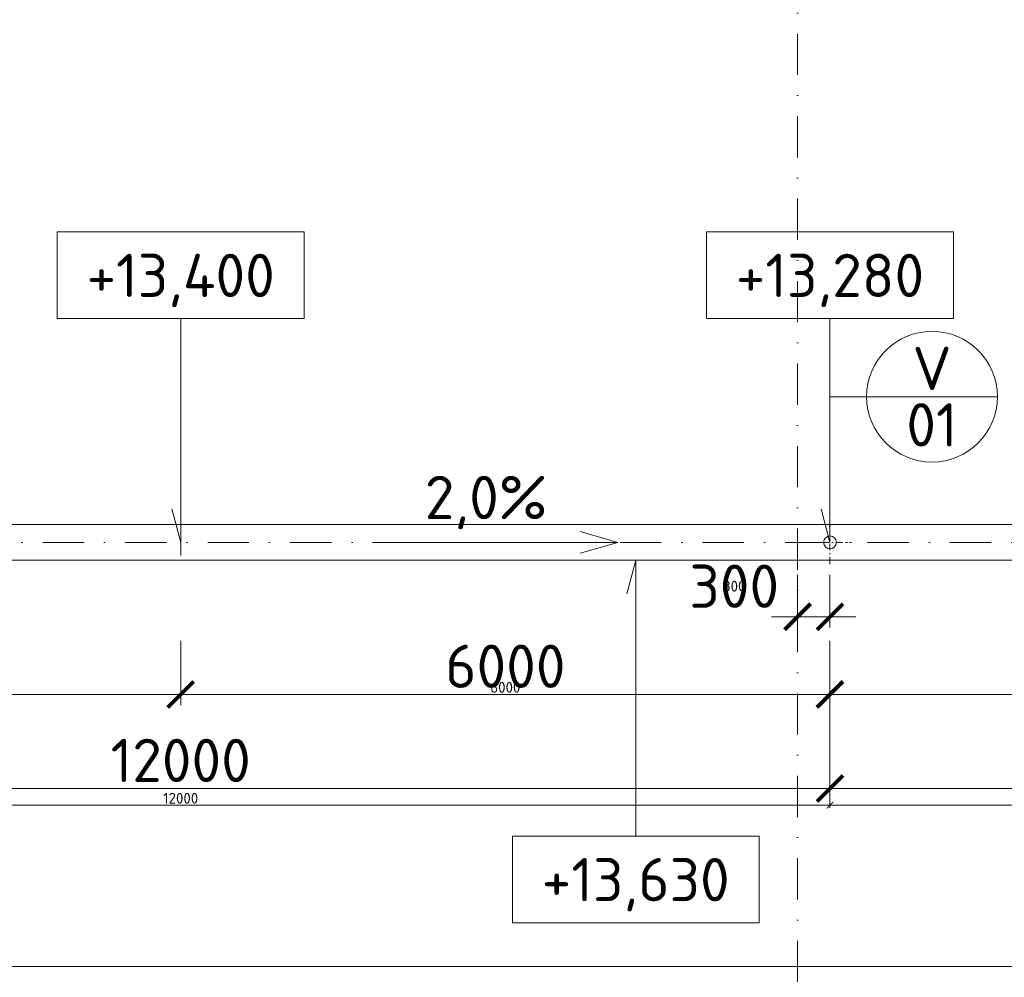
# Model space of a CAD drawing. Header units: millimetres. Extents: x -1695604 to 5289369, y -1488057 to 2187451.
# Tile 122 of 256: x 34812 to 43911, y 191280 to 200131. Entities that reach past the tile are written whole.
import ezdxf
from ezdxf.enums import TextEntityAlignment as Align

# ---------------------------------------------------------------- set-up
doc = ezdxf.new("R2010")
doc.units = ezdxf.units.MM
doc.linetypes.add('CENTERX2', pattern=[101.6, 63.5, -12.7, 12.7, -12.7])
doc.linetypes.add('DASHDOT', pattern=[25.4, 12.7, -6.35, 0, -6.35])
doc.layers.get('Defpoints').update_dxf_attribs({"color": 8})
for name, color, linetype, lineweight in [('A99_N_kce-pohl', 1, 'Continuous', 9), ('A99_N_koty-200', 5, 'Continuous', 5), ('A99_N_koty-200 @ 200', 5, 'Continuous', 5), ('A99_N_koty-200 @ 50 (2)', 5, 'Continuous', 5), ('A99_N_koty-vysk', 160, 'Continuous', 5), ('A99_N_znaceni 200', 5, 'Continuous', 5), ('A99_S_osy', 1, 'CENTERX2', 5)]:
    doc.layers.add(name, color=color, linetype=linetype, lineweight=lineweight)
doc.styles.add('A99_kota', font='isocpeur.ttf', dxfattribs={"height": 2})
doc.styles.add('A99_popis', font='isocpeur.ttf')
doc.styles.add('ad_popis 100', font='isocpeur.ttf', dxfattribs={"height": 200})
doc.dimstyles.new('A99_kota_200 new', dxfattribs={"dimscale": 200, "dimtxt": 2, "dimasz": 1.2, "dimexe": 0.5, "dimexo": 1.5, "dimgap": 0.3, "dimtad": 1, "dimdec": 0, "dimzin": 3, "dimdsep": 46, "dimtxsty": 'A99_kota', "dimblk": 'ARCHTICK', "dimcen": 2.5, "dimazin": 2, "dimtfac": 0.75, "dimtdec": 0, "dimtmove": 2, "dimatfit": 0, "dimfxl": 0, "dimtolj": 1, "dimtzin": 0, "dimlwd": 5, "dimlwe": 5, "dimarcsym": 0})

# ---------------------------------------------------------------- blocks, each defined once
blk = doc.blocks.new('_ArchTick')
at = {"color": 0, "linetype": 'ByBlock', "const_width": 0.15}
blk.add_lwpolyline([(-0.5, -0.5), (0.5, 0.5)], dxfattribs=at)
blk = doc.blocks.new('*D4322')
at = {"layer": 'A99_N_koty-200', "color": 0, "linetype": 'Continuous', "lineweight": 5, "transparency": 16777216}
for p, q in [((11930, 190580), (11930, 191480)), ((144620, 190580), (144620, 191480)), ((11930, 191380), (144620, 191380))]:
    blk.add_line(p, q, dxfattribs=at)
at = {"layer": 'Defpoints', "color": 0, "linetype": 'Continuous', "lineweight": 18, "transparency": 16777216}
for p in [(144620, 191380), (11930, 189255), (144620, 189255)]:
    blk.add_point(p, dxfattribs=at)
at = {"layer": 'A99_N_koty-200', "color": 0, "linetype": 'Continuous', "lineweight": 5, "transparency": 16777216, "xscale": 240, "yscale": 240, "zscale": 240, "rotation": 180}
blk.add_blockref('_ArchTick', (11930, 191380), dxfattribs=at)
at = {"layer": 'A99_N_koty-200', "color": 0, "linetype": 'Continuous', "lineweight": 5, "transparency": 16777216, "xscale": 240, "yscale": 240, "zscale": 240}
blk.add_blockref('_ArchTick', (144620, 191380), dxfattribs=at)
at = {"layer": 'A99_N_koty-200', "color": 0, "linetype": 'Continuous', "transparency": 16777216, "insert": (77075, 191680), "char_height": 400, "attachment_point": 5, "style": 'A99_kota'}
blk.add_mtext('\\A1;132690', dxfattribs=at)
blk = doc.blocks.new('*D4323')
at = {"layer": 'A99_N_koty-200', "color": 0, "linetype": 'Continuous', "lineweight": 5, "transparency": 16777216}
for p, q in [((11930, 191180), (11930, 191405)), ((11930, 191380), (144620, 191380)), ((144620, 191180), (144620, 191405))]:
    blk.add_line(p, q, dxfattribs=at)
at = {"layer": 'Defpoints', "color": 0, "linetype": 'Continuous', "lineweight": 18, "transparency": 16777216}
for p in [(144620, 191380), (11930, 189255), (144620, 189255)]:
    blk.add_point(p, dxfattribs=at)
at = {"layer": 'A99_N_koty-200', "color": 0, "linetype": 'Continuous', "lineweight": 5, "transparency": 16777216, "xscale": 60, "yscale": 60, "zscale": 60, "rotation": 180}
blk.add_blockref('_ArchTick', (11930, 191380), dxfattribs=at)
at = {"layer": 'A99_N_koty-200', "color": 0, "linetype": 'Continuous', "lineweight": 5, "transparency": 16777216, "xscale": 60, "yscale": 60, "zscale": 60}
blk.add_blockref('_ArchTick', (144620, 191380), dxfattribs=at)
at = {"layer": 'A99_N_koty-200', "color": 0, "linetype": 'Continuous', "transparency": 16777216, "insert": (78275, 191445), "char_height": 100, "attachment_point": 5, "style": 'A99_kota'}
blk.add_mtext('\\A1;132690', dxfattribs=at)
blk = doc.blocks.new('*D5121')
at = {"layer": 'A99_N_koty-200', "color": 0, "linetype": 'Continuous', "lineweight": 5, "transparency": 16777216}
for p, q in [((42000, 195000), (42000, 194512.5)), ((42300, 195000), (42300, 194512.5)), ((42000, 194612.5), (41760, 194612.5)), ((42000, 194612.5), (42300, 194612.5)), ((42300, 194612.5), (42540, 194612.5))]:
    blk.add_line(p, q, dxfattribs=at)
at = {"layer": 'Defpoints', "color": 0, "linetype": 'Continuous', "lineweight": 18, "transparency": 16777216}
for p in [(42000, 195300), (42300, 195300), (42300, 194612.5)]:
    blk.add_point(p, dxfattribs=at)
at = {"layer": 'A99_N_koty-200', "color": 0, "linetype": 'Continuous', "lineweight": 5, "transparency": 16777216, "xscale": 240, "yscale": 240, "zscale": 240}
blk.add_blockref('_ArchTick', (42000, 194612.5), dxfattribs=at)
at = {"layer": 'A99_N_koty-200', "color": 0, "linetype": 'Continuous', "lineweight": 5, "transparency": 16777216, "xscale": 240, "yscale": 240, "zscale": 240, "rotation": 180}
blk.add_blockref('_ArchTick', (42300, 194612.5), dxfattribs=at)
at = {"layer": 'A99_N_koty-200', "color": 0, "linetype": 'Continuous', "transparency": 16777216, "insert": (41415, 194895), "char_height": 400, "attachment_point": 5, "style": 'A99_kota'}
blk.add_mtext('\\A1;300', dxfattribs=at)
blk = doc.blocks.new('*D5122')
at = {"layer": 'A99_N_koty-200', "color": 0, "linetype": 'Continuous', "lineweight": 5, "transparency": 16777216}
for p, q in [((42000, 194812.5), (42000, 194587.5)), ((42300, 194812.5), (42300, 194587.5)), ((42000, 194612.5), (41940, 194612.5)), ((42000, 194612.5), (42300, 194612.5)), ((42300, 194612.5), (42360, 194612.5))]:
    blk.add_line(p, q, dxfattribs=at)
at = {"layer": 'Defpoints', "color": 0, "linetype": 'Continuous', "lineweight": 18, "transparency": 16777216}
for p in [(42000, 195300), (42300, 195300), (42300, 194612.5)]:
    blk.add_point(p, dxfattribs=at)
at = {"layer": 'A99_N_koty-200', "color": 0, "linetype": 'Continuous', "lineweight": 5, "transparency": 16777216, "xscale": 60, "yscale": 60, "zscale": 60}
blk.add_blockref('_ArchTick', (42000, 194612.5), dxfattribs=at)
at = {"layer": 'A99_N_koty-200', "color": 0, "linetype": 'Continuous', "lineweight": 5, "transparency": 16777216, "xscale": 60, "yscale": 60, "zscale": 60, "rotation": 180}
blk.add_blockref('_ArchTick', (42300, 194612.5), dxfattribs=at)
at = {"layer": 'A99_N_koty-200', "color": 0, "linetype": 'Continuous', "transparency": 16777216, "insert": (41415, 194895), "char_height": 100, "attachment_point": 5, "style": 'A99_kota'}
blk.add_mtext('\\A1;300', dxfattribs=at)
blk = doc.blocks.new('*D5127')
at = {"layer": 'A99_N_koty-200', "color": 0, "linetype": 'Continuous', "lineweight": 5, "transparency": 16777216}
for p, q in [((30300, 193825), (30300, 192925)), ((42300, 193825), (42300, 192925)), ((30300, 193025), (42300, 193025))]:
    blk.add_line(p, q, dxfattribs=at)
at = {"layer": 'Defpoints', "color": 0, "linetype": 'Continuous', "lineweight": 18, "transparency": 16777216}
for p in [(30300, 195300), (42300, 195300), (42300, 193025)]:
    blk.add_point(p, dxfattribs=at)
at = {"layer": 'A99_N_koty-200', "color": 0, "linetype": 'Continuous', "lineweight": 5, "transparency": 16777216, "xscale": 240, "yscale": 240, "zscale": 240, "rotation": 180}
blk.add_blockref('_ArchTick', (30300, 193025), dxfattribs=at)
at = {"layer": 'A99_N_koty-200', "color": 0, "linetype": 'Continuous', "lineweight": 5, "transparency": 16777216, "xscale": 240, "yscale": 240, "zscale": 240}
blk.add_blockref('_ArchTick', (42300, 193025), dxfattribs=at)
at = {"layer": 'A99_N_koty-200', "color": 0, "linetype": 'Continuous', "transparency": 16777216, "insert": (36300, 193285), "char_height": 400, "attachment_point": 5, "style": 'A99_kota'}
blk.add_mtext('\\A1;12000', dxfattribs=at)
blk = doc.blocks.new('*D5128')
at = {"layer": 'A99_N_koty-200', "color": 0, "linetype": 'Continuous', "lineweight": 5, "transparency": 16777216}
for p, q in [((30300, 193070), (30300, 192845)), ((42300, 193070), (42300, 192845)), ((30300, 192870), (42300, 192870))]:
    blk.add_line(p, q, dxfattribs=at)
at = {"layer": 'Defpoints', "color": 0, "linetype": 'Continuous', "lineweight": 18, "transparency": 16777216}
for p in [(30300, 195300), (42300, 195300), (42300, 192870)]:
    blk.add_point(p, dxfattribs=at)
at = {"layer": 'A99_N_koty-200', "color": 0, "linetype": 'Continuous', "lineweight": 5, "transparency": 16777216, "xscale": 60, "yscale": 60, "zscale": 60, "rotation": 180}
blk.add_blockref('_ArchTick', (30300, 192870), dxfattribs=at)
at = {"layer": 'A99_N_koty-200', "color": 0, "linetype": 'Continuous', "lineweight": 5, "transparency": 16777216, "xscale": 60, "yscale": 60, "zscale": 60}
blk.add_blockref('_ArchTick', (42300, 192870), dxfattribs=at)
at = {"layer": 'A99_N_koty-200', "color": 0, "linetype": 'Continuous', "transparency": 16777216, "insert": (36300, 192935), "char_height": 100, "attachment_point": 5, "style": 'A99_kota'}
blk.add_mtext('\\A1;12000', dxfattribs=at)
blk = doc.blocks.new('*D5130')
at = {"layer": 'A99_N_koty-200', "color": 0, "linetype": 'Continuous', "lineweight": 5, "transparency": 16777216}
for p, q in [((30300, 194390), (30300, 193795)), ((36300, 194390), (36300, 193795)), ((30300, 193895), (36300, 193895))]:
    blk.add_line(p, q, dxfattribs=at)
at = {"layer": 'Defpoints', "color": 0, "linetype": 'Continuous', "lineweight": 18, "transparency": 16777216}
for p in [(30300, 194690), (36300, 194690), (36300, 193895)]:
    blk.add_point(p, dxfattribs=at)
at = {"layer": 'A99_N_koty-200', "color": 0, "linetype": 'Continuous', "lineweight": 5, "transparency": 16777216, "xscale": 240, "yscale": 240, "zscale": 240, "rotation": 180}
blk.add_blockref('_ArchTick', (30300, 193895), dxfattribs=at)
at = {"layer": 'A99_N_koty-200', "color": 0, "linetype": 'Continuous', "lineweight": 5, "transparency": 16777216, "xscale": 240, "yscale": 240, "zscale": 240}
blk.add_blockref('_ArchTick', (36300, 193895), dxfattribs=at)
at = {"layer": 'A99_N_koty-200', "color": 0, "linetype": 'Continuous', "transparency": 16777216, "insert": (33300, 194155), "char_height": 400, "attachment_point": 5, "style": 'A99_kota'}
blk.add_mtext('\\A1;6000', dxfattribs=at)
blk = doc.blocks.new('*D5131')
at = {"layer": 'A99_N_koty-200', "color": 0, "linetype": 'Continuous', "lineweight": 5, "transparency": 16777216}
for p, q in [((30300, 194095), (30300, 193870)), ((36300, 194095), (36300, 193870)), ((30300, 193895), (36300, 193895))]:
    blk.add_line(p, q, dxfattribs=at)
at = {"layer": 'Defpoints', "color": 0, "linetype": 'Continuous', "lineweight": 18, "transparency": 16777216}
for p in [(30300, 194690), (36300, 194690), (36300, 193895)]:
    blk.add_point(p, dxfattribs=at)
at = {"layer": 'A99_N_koty-200', "color": 0, "linetype": 'Continuous', "lineweight": 5, "transparency": 16777216, "xscale": 60, "yscale": 60, "zscale": 60, "rotation": 180}
blk.add_blockref('_ArchTick', (30300, 193895), dxfattribs=at)
at = {"layer": 'A99_N_koty-200', "color": 0, "linetype": 'Continuous', "lineweight": 5, "transparency": 16777216, "xscale": 60, "yscale": 60, "zscale": 60}
blk.add_blockref('_ArchTick', (36300, 193895), dxfattribs=at)
at = {"layer": 'A99_N_koty-200', "color": 0, "linetype": 'Continuous', "transparency": 16777216, "insert": (33300, 193960), "char_height": 100, "attachment_point": 5, "style": 'A99_kota'}
blk.add_mtext('\\A1;6000', dxfattribs=at)
blk = doc.blocks.new('*D5133')
at = {"layer": 'A99_N_koty-200', "color": 0, "linetype": 'Continuous', "lineweight": 5, "transparency": 16777216}
for p, q in [((36300, 194390), (36300, 193795)), ((42300, 194390), (42300, 193795)), ((42300, 193895), (36300, 193895))]:
    blk.add_line(p, q, dxfattribs=at)
at = {"layer": 'Defpoints', "color": 0, "linetype": 'Continuous', "lineweight": 18, "transparency": 16777216}
for p in [(36300, 194690), (42300, 194690), (36300, 193895)]:
    blk.add_point(p, dxfattribs=at)
at = {"layer": 'A99_N_koty-200', "color": 0, "linetype": 'Continuous', "lineweight": 5, "transparency": 16777216, "xscale": 240, "yscale": 240, "zscale": 240, "rotation": 180}
blk.add_blockref('_ArchTick', (36300, 193895), dxfattribs=at)
at = {"layer": 'A99_N_koty-200', "color": 0, "linetype": 'Continuous', "lineweight": 5, "transparency": 16777216, "xscale": 240, "yscale": 240, "zscale": 240}
blk.add_blockref('_ArchTick', (42300, 193895), dxfattribs=at)
at = {"layer": 'A99_N_koty-200', "color": 0, "linetype": 'Continuous', "transparency": 16777216, "insert": (39300, 194155), "char_height": 400, "attachment_point": 5, "style": 'A99_kota'}
blk.add_mtext('\\A1;6000', dxfattribs=at)
blk = doc.blocks.new('*D5134')
at = {"layer": 'A99_N_koty-200', "color": 0, "linetype": 'Continuous', "lineweight": 5, "transparency": 16777216}
for p, q in [((36300, 194095), (36300, 193870)), ((42300, 194095), (42300, 193870)), ((42300, 193895), (36300, 193895))]:
    blk.add_line(p, q, dxfattribs=at)
at = {"layer": 'Defpoints', "color": 0, "linetype": 'Continuous', "lineweight": 18, "transparency": 16777216}
for p in [(36300, 194690), (42300, 194690), (36300, 193895)]:
    blk.add_point(p, dxfattribs=at)
at = {"layer": 'A99_N_koty-200', "color": 0, "linetype": 'Continuous', "lineweight": 5, "transparency": 16777216, "xscale": 60, "yscale": 60, "zscale": 60, "rotation": 180}
blk.add_blockref('_ArchTick', (36300, 193895), dxfattribs=at)
at = {"layer": 'A99_N_koty-200', "color": 0, "linetype": 'Continuous', "lineweight": 5, "transparency": 16777216, "xscale": 60, "yscale": 60, "zscale": 60}
blk.add_blockref('_ArchTick', (42300, 193895), dxfattribs=at)
at = {"layer": 'A99_N_koty-200', "color": 0, "linetype": 'Continuous', "transparency": 16777216, "insert": (39300, 193960), "char_height": 100, "attachment_point": 5, "style": 'A99_kota'}
blk.add_mtext('\\A1;6000', dxfattribs=at)
blk = doc.blocks.new('*U66')
at = {"color": 0, "linetype": 'ByBlock'}
for p, q in [((5.7, -4), (5.7, -14.35)), ((5.7, -14.35), (5.286, -12.805))]:
    blk.add_line(p, q, dxfattribs=at)
blk.add_lwpolyline([(0, -4), (11.4, -4), (11.4, 0), (0, 0)], close=True, dxfattribs=at)
at = {"color": 0, "linetype": 'ByBlock', "style": 'A99_kota'}
for tag, p in [('VYSKA', (5.7, -2.241)), ('VYSKA_POPIS1', (5.7, -6.041)), ('VYSKA_POPIS2', (5.9, -9.541)), ('VYSKA_POPIS3', (5.9, -13.041))]:
    blk.add_attdef(tag, text='', height=2, dxfattribs=at).set_placement(p, align=Align.MIDDLE)
blk = doc.blocks.new('*D5190')
at = {"layer": 'A99_N_koty-200', "color": 0, "linetype": 'Continuous', "lineweight": 5, "transparency": 16777216}
for p, q in [((30300, 193825), (30300, 192925)), ((42300, 193825), (42300, 192925)), ((30300, 193025), (42300, 193025))]:
    blk.add_line(p, q, dxfattribs=at)
at = {"layer": 'Defpoints', "color": 0, "linetype": 'Continuous', "lineweight": 18, "transparency": 16777216}
for p in [(30300, 195300), (42300, 195300), (42300, 193025)]:
    blk.add_point(p, dxfattribs=at)
at = {"layer": 'A99_N_koty-200', "color": 0, "linetype": 'Continuous', "lineweight": 5, "transparency": 16777216, "xscale": 240, "yscale": 240, "zscale": 240, "rotation": 180}
blk.add_blockref('_ArchTick', (30300, 193025), dxfattribs=at)
at = {"layer": 'A99_N_koty-200', "color": 0, "linetype": 'Continuous', "lineweight": 5, "transparency": 16777216, "xscale": 240, "yscale": 240, "zscale": 240}
blk.add_blockref('_ArchTick', (42300, 193025), dxfattribs=at)
at = {"layer": 'A99_N_koty-200', "color": 0, "linetype": 'Continuous', "transparency": 16777216, "insert": (36300, 193285), "char_height": 400, "attachment_point": 5, "style": 'A99_kota'}
blk.add_mtext('\\A1;12000', dxfattribs=at)
blk = doc.blocks.new('*D5191')
at = {"layer": 'A99_N_koty-200', "color": 0, "linetype": 'Continuous', "lineweight": 5, "transparency": 16777216}
for p, q in [((30300, 193070), (30300, 192845)), ((42300, 193070), (42300, 192845)), ((30300, 192870), (42300, 192870))]:
    blk.add_line(p, q, dxfattribs=at)
at = {"layer": 'Defpoints', "color": 0, "linetype": 'Continuous', "lineweight": 18, "transparency": 16777216}
for p in [(30300, 195300), (42300, 195300), (42300, 192870)]:
    blk.add_point(p, dxfattribs=at)
at = {"layer": 'A99_N_koty-200', "color": 0, "linetype": 'Continuous', "lineweight": 5, "transparency": 16777216, "xscale": 60, "yscale": 60, "zscale": 60, "rotation": 180}
blk.add_blockref('_ArchTick', (30300, 192870), dxfattribs=at)
at = {"layer": 'A99_N_koty-200', "color": 0, "linetype": 'Continuous', "lineweight": 5, "transparency": 16777216, "xscale": 60, "yscale": 60, "zscale": 60}
blk.add_blockref('_ArchTick', (42300, 192870), dxfattribs=at)
at = {"layer": 'A99_N_koty-200', "color": 0, "linetype": 'Continuous', "transparency": 16777216, "insert": (36300, 192935), "char_height": 100, "attachment_point": 5, "style": 'A99_kota'}
blk.add_mtext('\\A1;12000', dxfattribs=at)
blk = doc.blocks.new('*D5193')
at = {"layer": 'A99_N_koty-200', "color": 0, "linetype": 'Continuous', "lineweight": 5, "transparency": 16777216}
for p, q in [((30300, 194390), (30300, 193795)), ((36300, 194390), (36300, 193795)), ((30300, 193895), (36300, 193895))]:
    blk.add_line(p, q, dxfattribs=at)
at = {"layer": 'Defpoints', "color": 0, "linetype": 'Continuous', "lineweight": 18, "transparency": 16777216}
for p in [(30300, 194690), (36300, 194690), (36300, 193895)]:
    blk.add_point(p, dxfattribs=at)
at = {"layer": 'A99_N_koty-200', "color": 0, "linetype": 'Continuous', "lineweight": 5, "transparency": 16777216, "xscale": 240, "yscale": 240, "zscale": 240, "rotation": 180}
blk.add_blockref('_ArchTick', (30300, 193895), dxfattribs=at)
at = {"layer": 'A99_N_koty-200', "color": 0, "linetype": 'Continuous', "lineweight": 5, "transparency": 16777216, "xscale": 240, "yscale": 240, "zscale": 240}
blk.add_blockref('_ArchTick', (36300, 193895), dxfattribs=at)
at = {"layer": 'A99_N_koty-200', "color": 0, "linetype": 'Continuous', "transparency": 16777216, "insert": (33300, 194155), "char_height": 400, "attachment_point": 5, "style": 'A99_kota'}
blk.add_mtext('\\A1;6000', dxfattribs=at)
blk = doc.blocks.new('*D5194')
at = {"layer": 'A99_N_koty-200', "color": 0, "linetype": 'Continuous', "lineweight": 5, "transparency": 16777216}
for p, q in [((30300, 194095), (30300, 193870)), ((36300, 194095), (36300, 193870)), ((30300, 193895), (36300, 193895))]:
    blk.add_line(p, q, dxfattribs=at)
at = {"layer": 'Defpoints', "color": 0, "linetype": 'Continuous', "lineweight": 18, "transparency": 16777216}
for p in [(30300, 194690), (36300, 194690), (36300, 193895)]:
    blk.add_point(p, dxfattribs=at)
at = {"layer": 'A99_N_koty-200', "color": 0, "linetype": 'Continuous', "lineweight": 5, "transparency": 16777216, "xscale": 60, "yscale": 60, "zscale": 60, "rotation": 180}
blk.add_blockref('_ArchTick', (30300, 193895), dxfattribs=at)
at = {"layer": 'A99_N_koty-200', "color": 0, "linetype": 'Continuous', "lineweight": 5, "transparency": 16777216, "xscale": 60, "yscale": 60, "zscale": 60}
blk.add_blockref('_ArchTick', (36300, 193895), dxfattribs=at)
at = {"layer": 'A99_N_koty-200', "color": 0, "linetype": 'Continuous', "transparency": 16777216, "insert": (33300, 193960), "char_height": 100, "attachment_point": 5, "style": 'A99_kota'}
blk.add_mtext('\\A1;6000', dxfattribs=at)
blk = doc.blocks.new('*D5196')
at = {"layer": 'A99_N_koty-200', "color": 0, "linetype": 'Continuous', "lineweight": 5, "transparency": 16777216}
for p, q in [((36300, 194390), (36300, 193795)), ((42300, 194390), (42300, 193795)), ((42300, 193895), (36300, 193895))]:
    blk.add_line(p, q, dxfattribs=at)
at = {"layer": 'Defpoints', "color": 0, "linetype": 'Continuous', "lineweight": 18, "transparency": 16777216}
for p in [(36300, 194690), (42300, 194690), (36300, 193895)]:
    blk.add_point(p, dxfattribs=at)
at = {"layer": 'A99_N_koty-200', "color": 0, "linetype": 'Continuous', "lineweight": 5, "transparency": 16777216, "xscale": 240, "yscale": 240, "zscale": 240, "rotation": 180}
blk.add_blockref('_ArchTick', (36300, 193895), dxfattribs=at)
at = {"layer": 'A99_N_koty-200', "color": 0, "linetype": 'Continuous', "lineweight": 5, "transparency": 16777216, "xscale": 240, "yscale": 240, "zscale": 240}
blk.add_blockref('_ArchTick', (42300, 193895), dxfattribs=at)
at = {"layer": 'A99_N_koty-200', "color": 0, "linetype": 'Continuous', "transparency": 16777216, "insert": (39300, 194155), "char_height": 400, "attachment_point": 5, "style": 'A99_kota'}
blk.add_mtext('\\A1;6000', dxfattribs=at)
blk = doc.blocks.new('*D5197')
at = {"layer": 'A99_N_koty-200', "color": 0, "linetype": 'Continuous', "lineweight": 5, "transparency": 16777216}
for p, q in [((36300, 194095), (36300, 193870)), ((42300, 194095), (42300, 193870)), ((42300, 193895), (36300, 193895))]:
    blk.add_line(p, q, dxfattribs=at)
at = {"layer": 'Defpoints', "color": 0, "linetype": 'Continuous', "lineweight": 18, "transparency": 16777216}
for p in [(36300, 194690), (42300, 194690), (36300, 193895)]:
    blk.add_point(p, dxfattribs=at)
at = {"layer": 'A99_N_koty-200', "color": 0, "linetype": 'Continuous', "lineweight": 5, "transparency": 16777216, "xscale": 60, "yscale": 60, "zscale": 60, "rotation": 180}
blk.add_blockref('_ArchTick', (36300, 193895), dxfattribs=at)
at = {"layer": 'A99_N_koty-200', "color": 0, "linetype": 'Continuous', "lineweight": 5, "transparency": 16777216, "xscale": 60, "yscale": 60, "zscale": 60}
blk.add_blockref('_ArchTick', (42300, 193895), dxfattribs=at)
at = {"layer": 'A99_N_koty-200', "color": 0, "linetype": 'Continuous', "transparency": 16777216, "insert": (39300, 193960), "char_height": 100, "attachment_point": 5, "style": 'A99_kota'}
blk.add_mtext('\\A1;6000', dxfattribs=at)
blk = doc.blocks.new('*D5199')
at = {"layer": 'A99_N_koty-200', "color": 0, "linetype": 'Continuous', "lineweight": 5, "transparency": 16777216}
for p, q in [((42300, 193825), (42300, 192925)), ((54300, 193825), (54300, 192925)), ((42300, 193025), (54300, 193025))]:
    blk.add_line(p, q, dxfattribs=at)
at = {"layer": 'Defpoints', "color": 0, "linetype": 'Continuous', "lineweight": 18, "transparency": 16777216}
for p in [(42300, 195300), (54300, 195300), (54300, 193025)]:
    blk.add_point(p, dxfattribs=at)
at = {"layer": 'A99_N_koty-200', "color": 0, "linetype": 'Continuous', "lineweight": 5, "transparency": 16777216, "xscale": 240, "yscale": 240, "zscale": 240, "rotation": 180}
blk.add_blockref('_ArchTick', (42300, 193025), dxfattribs=at)
at = {"layer": 'A99_N_koty-200', "color": 0, "linetype": 'Continuous', "lineweight": 5, "transparency": 16777216, "xscale": 240, "yscale": 240, "zscale": 240}
blk.add_blockref('_ArchTick', (54300, 193025), dxfattribs=at)
at = {"layer": 'A99_N_koty-200', "color": 0, "linetype": 'Continuous', "transparency": 16777216, "insert": (48300, 193285), "char_height": 400, "attachment_point": 5, "style": 'A99_kota'}
blk.add_mtext('\\A1;12000', dxfattribs=at)
blk = doc.blocks.new('*D5200')
at = {"layer": 'A99_N_koty-200', "color": 0, "linetype": 'Continuous', "lineweight": 5, "transparency": 16777216}
for p, q in [((42300, 193070), (42300, 192845)), ((54300, 193070), (54300, 192845)), ((42300, 192870), (54300, 192870))]:
    blk.add_line(p, q, dxfattribs=at)
at = {"layer": 'Defpoints', "color": 0, "linetype": 'Continuous', "lineweight": 18, "transparency": 16777216}
for p in [(42300, 195300), (54300, 195300), (54300, 192870)]:
    blk.add_point(p, dxfattribs=at)
at = {"layer": 'A99_N_koty-200', "color": 0, "linetype": 'Continuous', "lineweight": 5, "transparency": 16777216, "xscale": 60, "yscale": 60, "zscale": 60, "rotation": 180}
blk.add_blockref('_ArchTick', (42300, 192870), dxfattribs=at)
at = {"layer": 'A99_N_koty-200', "color": 0, "linetype": 'Continuous', "lineweight": 5, "transparency": 16777216, "xscale": 60, "yscale": 60, "zscale": 60}
blk.add_blockref('_ArchTick', (54300, 192870), dxfattribs=at)
at = {"layer": 'A99_N_koty-200', "color": 0, "linetype": 'Continuous', "transparency": 16777216, "insert": (48300, 192935), "char_height": 100, "attachment_point": 5, "style": 'A99_kota'}
blk.add_mtext('\\A1;12000', dxfattribs=at)
blk = doc.blocks.new('*D5202')
at = {"layer": 'A99_N_koty-200', "color": 0, "linetype": 'Continuous', "lineweight": 5, "transparency": 16777216}
for p, q in [((42300, 194390), (42300, 193795)), ((48300, 194390), (48300, 193795)), ((42300, 193895), (48300, 193895))]:
    blk.add_line(p, q, dxfattribs=at)
at = {"layer": 'Defpoints', "color": 0, "linetype": 'Continuous', "lineweight": 18, "transparency": 16777216}
for p in [(42300, 194690), (48300, 194690), (48300, 193895)]:
    blk.add_point(p, dxfattribs=at)
at = {"layer": 'A99_N_koty-200', "color": 0, "linetype": 'Continuous', "lineweight": 5, "transparency": 16777216, "xscale": 240, "yscale": 240, "zscale": 240, "rotation": 180}
blk.add_blockref('_ArchTick', (42300, 193895), dxfattribs=at)
at = {"layer": 'A99_N_koty-200', "color": 0, "linetype": 'Continuous', "lineweight": 5, "transparency": 16777216, "xscale": 240, "yscale": 240, "zscale": 240}
blk.add_blockref('_ArchTick', (48300, 193895), dxfattribs=at)
at = {"layer": 'A99_N_koty-200', "color": 0, "linetype": 'Continuous', "transparency": 16777216, "insert": (45300, 194155), "char_height": 400, "attachment_point": 5, "style": 'A99_kota'}
blk.add_mtext('\\A1;6000', dxfattribs=at)
blk = doc.blocks.new('*D5203')
at = {"layer": 'A99_N_koty-200', "color": 0, "linetype": 'Continuous', "lineweight": 5, "transparency": 16777216}
for p, q in [((42300, 194095), (42300, 193870)), ((48300, 194095), (48300, 193870)), ((42300, 193895), (48300, 193895))]:
    blk.add_line(p, q, dxfattribs=at)
at = {"layer": 'Defpoints', "color": 0, "linetype": 'Continuous', "lineweight": 18, "transparency": 16777216}
for p in [(42300, 194690), (48300, 194690), (48300, 193895)]:
    blk.add_point(p, dxfattribs=at)
at = {"layer": 'A99_N_koty-200', "color": 0, "linetype": 'Continuous', "lineweight": 5, "transparency": 16777216, "xscale": 60, "yscale": 60, "zscale": 60, "rotation": 180}
blk.add_blockref('_ArchTick', (42300, 193895), dxfattribs=at)
at = {"layer": 'A99_N_koty-200', "color": 0, "linetype": 'Continuous', "lineweight": 5, "transparency": 16777216, "xscale": 60, "yscale": 60, "zscale": 60}
blk.add_blockref('_ArchTick', (48300, 193895), dxfattribs=at)
at = {"layer": 'A99_N_koty-200', "color": 0, "linetype": 'Continuous', "transparency": 16777216, "insert": (45300, 193960), "char_height": 100, "attachment_point": 5, "style": 'A99_kota'}
blk.add_mtext('\\A1;6000', dxfattribs=at)
blk = doc.blocks.new('*U20')
at = {"color": 0, "linetype": 'ByBlock'}
blk.add_line((-3.02, 0), (3.02, 0), dxfattribs=at)
blk.add_circle((0, 0), 3.02, dxfattribs=at)
at = {"color": 0, "linetype": 'ByBlock', "style": 'A99_popis'}
for tag, p in [('KATEGORIE', (0, 1.31)), ('PRVEK', (0, -1.298))]:
    blk.add_attdef(tag, text='', height=2, dxfattribs=at).set_placement(p, align=Align.MIDDLE_CENTER)
blk = doc.blocks.new('*U460')
at = {"color": 0, "linetype": 'ByBlock'}
for p, q in [((5.7, 12.75), (5.286, 11.205)), ((5.7, 0), (5.7, 12.75))]:
    blk.add_line(p, q, dxfattribs=at)
blk.add_lwpolyline([(0, -4), (11.4, -4), (11.4, 0), (0, 0)], close=True, dxfattribs=at)
at = {"color": 0, "linetype": 'ByBlock', "style": 'A99_kota'}
for tag, p in [('VYSKA', (5.7, -2.241)), ('VYSKA_POPIS1', (5.7, -6.041)), ('VYSKA_POPIS2', (5.9, -9.541)), ('VYSKA_POPIS3', (5.9, -13.041))]:
    blk.add_attdef(tag, text='', height=2, dxfattribs=at).set_placement(p, align=Align.MIDDLE)
blk = doc.blocks.new('*U5894')
at = {"layer": 'A99_N_koty-200 @ 200', "linetype": 'Continuous'}
dim = blk.add_linear_dim(base=(144620, 191380), p1=(11930, 189255), p2=(144620, 189255), dimstyle='A99_kota_200 new', override={"dimscale": 200, "dimtix": 1, "dimtofl": 1, "dimtmove": 2, "dimatfit": 0}, dxfattribs=at)
dim.commit()
dim.dimension.update_dxf_attribs({"geometry": '*D4322', "text_midpoint": (77075, 191680), "dimtype": 128})
at = {"layer": 'A99_N_koty-200 @ 50 (2)', "linetype": 'Continuous'}
dim = blk.add_linear_dim(base=(144620, 191380), p1=(11930, 189255), p2=(144620, 189255), dimstyle='A99_kota_200 new', override={"dimscale": 50, "dimtix": 1, "dimtofl": 1, "dimtmove": 2, "dimatfit": 0}, dxfattribs=at)
dim.commit()
dim.dimension.update_dxf_attribs({"geometry": '*D4323', "text_midpoint": (78275, 191445)})
blk = doc.blocks.new('*U6128')
at = {"layer": 'A99_N_koty-200 @ 200', "linetype": 'Continuous'}
dim = blk.add_linear_dim(base=(42300, 194612.5), p1=(42000, 195300), p2=(42300, 195300), dimstyle='A99_kota_200 new', override={"dimscale": 200, "dimtix": 1, "dimtofl": 1, "dimtmove": 2, "dimatfit": 0}, dxfattribs=at)
dim.commit()
dim.dimension.update_dxf_attribs({"geometry": '*D5121', "text_midpoint": (41415, 194895), "dimtype": 128})
at = {"layer": 'A99_N_koty-200 @ 50 (2)', "linetype": 'Continuous'}
dim = blk.add_linear_dim(base=(42300, 194612.5), p1=(42000, 195300), p2=(42300, 195300), dimstyle='A99_kota_200 new', override={"dimscale": 50, "dimtix": 1, "dimtofl": 1, "dimtmove": 2, "dimatfit": 0}, dxfattribs=at)
dim.commit()
dim.dimension.update_dxf_attribs({"geometry": '*D5122', "text_midpoint": (41415, 194895), "dimtype": 128})
blk = doc.blocks.new('*U6130')
at = {"layer": 'A99_N_koty-200 @ 200', "linetype": 'Continuous'}
dim = blk.add_linear_dim(base=(42300, 193025), p1=(30300, 195300), p2=(42300, 195300), dimstyle='A99_kota_200 new', override={"dimscale": 200, "dimtix": 1, "dimtofl": 1, "dimtmove": 2, "dimatfit": 0}, dxfattribs=at)
dim.commit()
dim.dimension.update_dxf_attribs({"geometry": '*D5127', "text_midpoint": (36300, 193285)})
at = {"layer": 'A99_N_koty-200 @ 50 (2)', "linetype": 'Continuous'}
dim = blk.add_linear_dim(base=(42300, 192870), p1=(30300, 195300), p2=(42300, 195300), dimstyle='A99_kota_200 new', override={"dimscale": 50, "dimtix": 1, "dimtofl": 1, "dimtmove": 2, "dimatfit": 0}, dxfattribs=at)
dim.commit()
dim.dimension.update_dxf_attribs({"geometry": '*D5128', "text_midpoint": (36300, 192935)})
blk = doc.blocks.new('*U6131')
at = {"layer": 'A99_N_koty-200 @ 200', "linetype": 'Continuous'}
dim = blk.add_linear_dim(base=(36300, 193895), p1=(30300, 194690), p2=(36300, 194690), dimstyle='A99_kota_200 new', override={"dimscale": 200, "dimtix": 1, "dimtofl": 1, "dimtmove": 2, "dimatfit": 0}, dxfattribs=at)
dim.commit()
dim.dimension.update_dxf_attribs({"geometry": '*D5130', "text_midpoint": (33300, 194155)})
at = {"layer": 'A99_N_koty-200 @ 50 (2)', "linetype": 'Continuous'}
dim = blk.add_linear_dim(base=(36300, 193895), p1=(30300, 194690), p2=(36300, 194690), dimstyle='A99_kota_200 new', override={"dimscale": 50, "dimtix": 1, "dimtofl": 1, "dimtmove": 2, "dimatfit": 0}, dxfattribs=at)
dim.commit()
dim.dimension.update_dxf_attribs({"geometry": '*D5131', "text_midpoint": (33300, 193960)})
blk = doc.blocks.new('*U6132')
at = {"layer": 'A99_N_koty-200 @ 200', "linetype": 'Continuous'}
dim = blk.add_linear_dim(base=(36300, 193895), p1=(42300, 194690), p2=(36300, 194690), angle=180, dimstyle='A99_kota_200 new', override={"dimscale": 200, "dimtix": 1, "dimtofl": 1, "dimtmove": 2, "dimatfit": 0}, dxfattribs=at)
dim.commit()
dim.dimension.update_dxf_attribs({"geometry": '*D5133', "text_midpoint": (39300, 194155)})
at = {"layer": 'A99_N_koty-200 @ 50 (2)', "linetype": 'Continuous'}
dim = blk.add_linear_dim(base=(36300, 193895), p1=(42300, 194690), p2=(36300, 194690), angle=180, dimstyle='A99_kota_200 new', override={"dimscale": 50, "dimtix": 1, "dimtofl": 1, "dimtmove": 2, "dimatfit": 0}, dxfattribs=at)
dim.commit()
dim.dimension.update_dxf_attribs({"geometry": '*D5134', "text_midpoint": (39300, 193960)})
blk = doc.blocks.new('*U6151')
at = {"layer": 'A99_N_koty-200 @ 200', "linetype": 'Continuous'}
dim = blk.add_linear_dim(base=(42300, 193025), p1=(30300, 195300), p2=(42300, 195300), dimstyle='A99_kota_200 new', override={"dimscale": 200, "dimtix": 1, "dimtofl": 1, "dimtmove": 2, "dimatfit": 0}, dxfattribs=at)
dim.commit()
dim.dimension.update_dxf_attribs({"geometry": '*D5190', "text_midpoint": (36300, 193285)})
at = {"layer": 'A99_N_koty-200 @ 50 (2)', "linetype": 'Continuous'}
dim = blk.add_linear_dim(base=(42300, 192870), p1=(30300, 195300), p2=(42300, 195300), dimstyle='A99_kota_200 new', override={"dimscale": 50, "dimtix": 1, "dimtofl": 1, "dimtmove": 2, "dimatfit": 0}, dxfattribs=at)
dim.commit()
dim.dimension.update_dxf_attribs({"geometry": '*D5191', "text_midpoint": (36300, 192935)})
blk = doc.blocks.new('*U6152')
at = {"layer": 'A99_N_koty-200 @ 200', "linetype": 'Continuous'}
dim = blk.add_linear_dim(base=(36300, 193895), p1=(30300, 194690), p2=(36300, 194690), dimstyle='A99_kota_200 new', override={"dimscale": 200, "dimtix": 1, "dimtofl": 1, "dimtmove": 2, "dimatfit": 0}, dxfattribs=at)
dim.commit()
dim.dimension.update_dxf_attribs({"geometry": '*D5193', "text_midpoint": (33300, 194155)})
at = {"layer": 'A99_N_koty-200 @ 50 (2)', "linetype": 'Continuous'}
dim = blk.add_linear_dim(base=(36300, 193895), p1=(30300, 194690), p2=(36300, 194690), dimstyle='A99_kota_200 new', override={"dimscale": 50, "dimtix": 1, "dimtofl": 1, "dimtmove": 2, "dimatfit": 0}, dxfattribs=at)
dim.commit()
dim.dimension.update_dxf_attribs({"geometry": '*D5194', "text_midpoint": (33300, 193960)})
blk = doc.blocks.new('*U6153')
at = {"layer": 'A99_N_koty-200 @ 200', "linetype": 'Continuous'}
dim = blk.add_linear_dim(base=(36300, 193895), p1=(42300, 194690), p2=(36300, 194690), angle=180, dimstyle='A99_kota_200 new', override={"dimscale": 200, "dimtix": 1, "dimtofl": 1, "dimtmove": 2, "dimatfit": 0}, dxfattribs=at)
dim.commit()
dim.dimension.update_dxf_attribs({"geometry": '*D5196', "text_midpoint": (39300, 194155)})
at = {"layer": 'A99_N_koty-200 @ 50 (2)', "linetype": 'Continuous'}
dim = blk.add_linear_dim(base=(36300, 193895), p1=(42300, 194690), p2=(36300, 194690), angle=180, dimstyle='A99_kota_200 new', override={"dimscale": 50, "dimtix": 1, "dimtofl": 1, "dimtmove": 2, "dimatfit": 0}, dxfattribs=at)
dim.commit()
dim.dimension.update_dxf_attribs({"geometry": '*D5197', "text_midpoint": (39300, 193960)})
blk = doc.blocks.new('*U6154')
at = {"layer": 'A99_N_koty-200 @ 200', "linetype": 'Continuous'}
dim = blk.add_linear_dim(base=(54300, 193025), p1=(42300, 195300), p2=(54300, 195300), dimstyle='A99_kota_200 new', override={"dimscale": 200, "dimtix": 1, "dimtofl": 1, "dimtmove": 2, "dimatfit": 0}, dxfattribs=at)
dim.commit()
dim.dimension.update_dxf_attribs({"geometry": '*D5199', "text_midpoint": (48300, 193285)})
at = {"layer": 'A99_N_koty-200 @ 50 (2)', "linetype": 'Continuous'}
dim = blk.add_linear_dim(base=(54300, 192870), p1=(42300, 195300), p2=(54300, 195300), dimstyle='A99_kota_200 new', override={"dimscale": 50, "dimtix": 1, "dimtofl": 1, "dimtmove": 2, "dimatfit": 0}, dxfattribs=at)
dim.commit()
dim.dimension.update_dxf_attribs({"geometry": '*D5200', "text_midpoint": (48300, 192935)})
blk = doc.blocks.new('*U6155')
at = {"layer": 'A99_N_koty-200 @ 200', "linetype": 'Continuous'}
dim = blk.add_linear_dim(base=(48300, 193895), p1=(42300, 194690), p2=(48300, 194690), dimstyle='A99_kota_200 new', override={"dimscale": 200, "dimtix": 1, "dimtofl": 1, "dimtmove": 2, "dimatfit": 0}, dxfattribs=at)
dim.commit()
dim.dimension.update_dxf_attribs({"geometry": '*D5202', "text_midpoint": (45300, 194155)})
at = {"layer": 'A99_N_koty-200 @ 50 (2)', "linetype": 'Continuous'}
dim = blk.add_linear_dim(base=(48300, 193895), p1=(42300, 194690), p2=(48300, 194690), dimstyle='A99_kota_200 new', override={"dimscale": 50, "dimtix": 1, "dimtofl": 1, "dimtmove": 2, "dimatfit": 0}, dxfattribs=at)
dim.commit()
dim.dimension.update_dxf_attribs({"geometry": '*D5203', "text_midpoint": (45300, 193960)})

msp = doc.modelspace()

# ---------------------------------------------------------------- linework, layer by layer
at = {"layer": 'A99_N_kce-pohl', "color": 1, "linetype": 'Continuous', "ltscale": 25}
msp.add_lwpolyline([(150690, 195135), (150690, 195465), (6000, 195465), (6000, 195135)], close=True, dxfattribs=at)
at = {"layer": 'A99_N_kce-pohl', "linetype": 'DASHDOT', "lineweight": 5, "ltscale": 5}
for points in [[(42300, 195100), (42300, 195500)], [(42100, 195300), (42500, 195300)]]:
    msp.add_lwpolyline(points, dxfattribs=at)
at = {"layer": 'A99_N_kce-pohl', "linetype": 'Continuous', "lineweight": 5}
msp.add_lwpolyline([(36300, 195180), (36300, 195420)], dxfattribs=at)
msp.add_lwpolyline([(36300, 195180), (36300, 195420)], dxfattribs=at)
at = {"layer": 'A99_N_kce-pohl', "linetype": 'Continuous'}
msp.add_circle((42300, 195300), 60, dxfattribs=at)
at = {"layer": 'A99_N_koty-vysk'}
for points in [[(40340, 195300), (39990, 195400)], [(40340, 195300), (39990, 195400)], [(40340, 195300), (38340, 195300)], [(40340, 195300), (38340, 195300)], [(40340, 195300), (39990, 195200)], [(40340, 195300), (39990, 195200)]]:
    msp.add_lwpolyline(points, dxfattribs=at)
at = {"layer": 'A99_N_znaceni 200'}
msp.add_lwpolyline([(42638.5, 196646.5), (42300, 196646.5)], dxfattribs=at)
at = {"layer": 'A99_S_osy', "linetype": 'DASHDOT', "lineweight": 5, "ltscale": 30}
for points in [[(42000, 250300), (42000, 146890)], [(176395, 195300), (4375, 195300)]]:
    msp.add_lwpolyline(points, dxfattribs=at)

# ---------------------------------------------------------------- block references
at = {"layer": 'A99_N_koty-200', "color": 3, "linetype": 'Continuous', "lineweight": 18}
for name in ['*U6130', '*U6151', '*U6128', '*U6154', '*U6131', '*U6152', '*U6132', '*U6153', '*U6155', '*U5894']:
    msp.add_blockref(name, (0, 0), dxfattribs=at)
at = {"layer": 'A99_N_koty-vysk', "xscale": 200, "yscale": 200, "zscale": 200}
for name, p, values in [('*U66', (35160, 198170), {'VYSKA': '+13,400'}), ('*U66', (35160, 198170), {'VYSKA': '+13,400'}), ('*U66', (41160, 198170), {'VYSKA': '+13,280'}), ('*U460', (39365, 192585), {'VYSKA': '+13,630'})]:
    msp.add_blockref(name, p, dxfattribs=at).add_auto_attribs(values)
at = {"layer": 'A99_N_znaceni 200', "xscale": 200, "yscale": 200, "zscale": 200}
msp.add_blockref('*U20', (43242.5, 196646.5), dxfattribs=at).add_auto_attribs({'KATEGORIE': 'V', 'PRVEK': '01'})

# ---------------------------------------------------------------- texts
at = {"layer": 'A99_N_koty-vysk', "insert": (39687, 195915), "char_height": 400, "attachment_point": 3, "style": 'ad_popis 100'}
msp.add_mtext_dynamic_manual_height_columns('2,0%', width=673.852, gutter_width=2000, heights=[0], dxfattribs=at)
msp.add_mtext_dynamic_manual_height_columns('2,0%', width=673.852, gutter_width=2000, heights=[0], dxfattribs=at)

doc.saveas('drawing.dxf')
